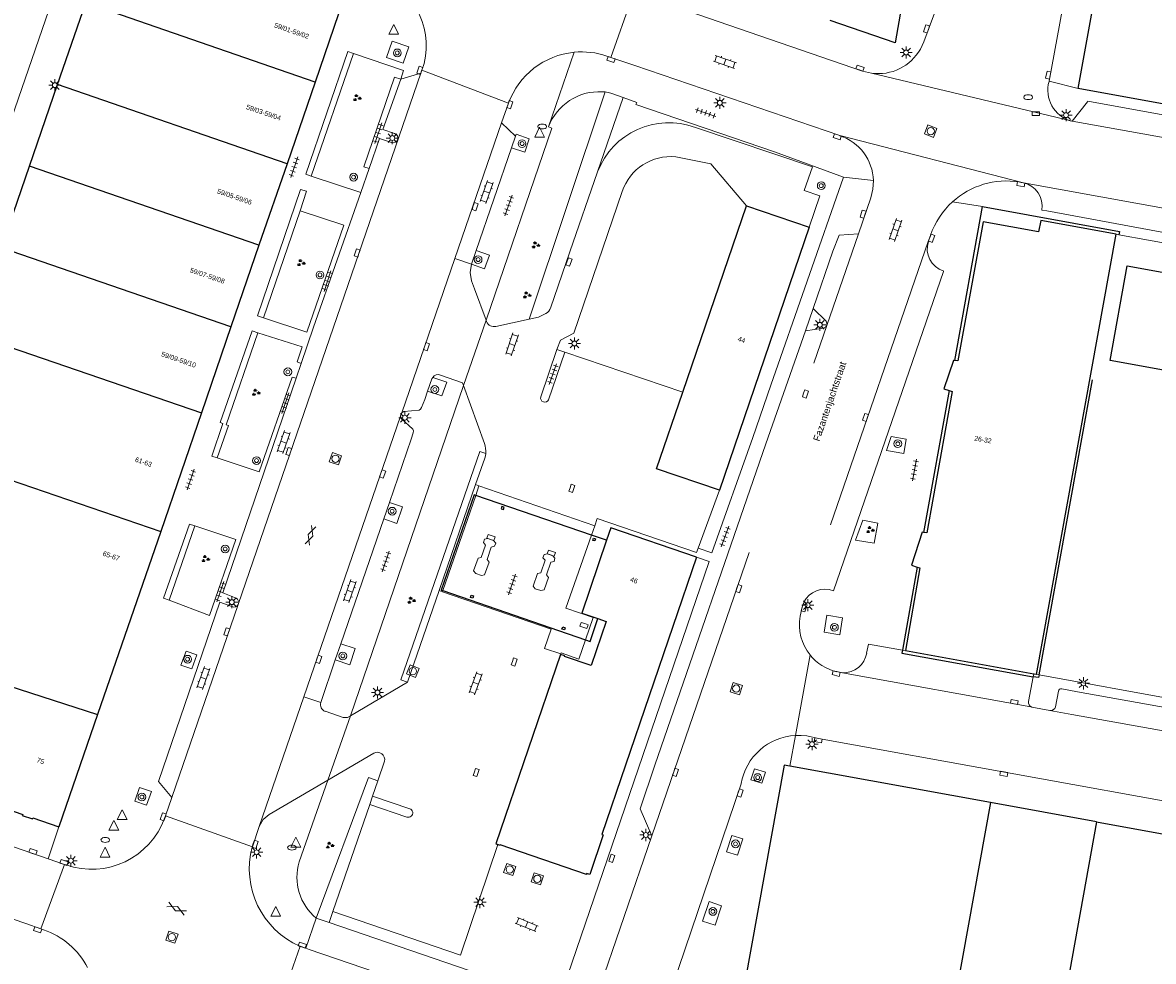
# Model space of a CAD drawing. Extents: x 131101 to 132041, y 397511 to 398853.
# Tile 49 of 80: x 131599 to 131716, y 398305 to 398401. Entities that reach past the tile are written whole.
import ezdxf
from ezdxf.enums import TextEntityAlignment as Align

# ---------------------------------------------------------------- set-up
doc = ezdxf.new("R2010")
doc.units = 0
doc.linetypes.add('DGN Style 2', pattern=[51.514866, 30.90892, -20.605946])
doc.layers.add('_vervallen situatie', color=250, linetype='Continuous', lineweight=9, plot=False)
for name, color, linetype, lineweight in [('gg-afsc-erfafscheiding', 250, 'Continuous', 9), ('gg-afsc-hekwerk', 250, 'Continuous', 9), ('gg-afsc-muur', 250, 'Continuous', 9), ('gg-bbg-bijgebouw', 10, 'Continuous', 25), ('gg-bbg-hoofdgebouw', 10, 'Continuous', 25), ('gg-bbg-luifel en loopbrug', 10, 'DGN Style 2', 25), ('gg-bbg-onder overbouw', 10, 'Continuous', 25), ('gg-bbg-pand overbouw', 10, 'DGN Style 2', 25), ('gg-bbg-pilaar overkapping', 10, 'DGN Style 2', 25), ('gg-bbg-tussenscheiding', 10, 'Continuous', 25), ('gg-knt-verharding', 250, 'Continuous', 9), ('gg-knt-verharding nz', 250, 'DGN Style 2', 9), ('gt-grn-groengrens', 250, 'Continuous', 9), ('gt-grn-weggrens', 250, 'Continuous', 9), ('gt-symb-boom', 250, 'Continuous', 9), ('gt-symb-brandkraan', 250, 'Continuous', 9), ('gt-symb-gesloten verharding', 250, 'Continuous', 9), ('gt-symb-groenvak', 250, 'Continuous', 9), ('gt-symb-klinker verharding', 250, 'Continuous', 9), ('gt-symb-kolk', 250, 'Continuous', 9), ('gt-symb-kolk center center', 250, 'Continuous', 9), ('gt-symb-lichtmast', 250, 'Continuous', 9), ('gt-symb-rioolschacht', 250, 'Continuous', 9), ('gt-symb-tegel verharding', 250, 'Continuous', 9), ('gt-symb-waterafsluiter', 250, 'Continuous', 9), ('X-AL-huisnummers', 2, 'Continuous', 25), ('X-AL-straatnaam', 3, 'Continuous', 35)]:
    doc.layers.add(name, color=color, linetype=linetype, lineweight=lineweight)
doc.styles.add('CS Annotative', font='arial.ttf')

# ---------------------------------------------------------------- blocks, each defined once
blk = doc.blocks.new('gt0-LMAST')
at = {"layer": 'gt-symb-lichtmast'}
for p, q in [((-0.18, 0.17), (-0.45, 0.44)), ((-0.01, 0.25), (-0.01, 0.62)), ((0.17, 0.17), (0.44, 0.44)), ((-0.26, 0), (-0.63, 0)), ((-0.18, -0.18), (-0.45, -0.45)), ((-0.01, -0.25), (-0.01, -0.63)), ((0.44, -0.45), (0.17, -0.18)), ((0.24, 0), (0.62, 0))]:
    blk.add_line(p, q, dxfattribs=at)
blk.add_circle((-0.01, 0), 0.25, dxfattribs=at)
blk = doc.blocks.new('gt0-KOLK')
at = {"layer": 'gt-symb-kolk', "flags": 128}
blk.add_lwpolyline([(0, 0), (0.38, 0), (0.38, 0.4), (-0.38, 0.4), (-0.38, 0), (0, 0)], dxfattribs=at)
blk = doc.blocks.new('gt0-KL1')
at = {"layer": 'gt-symb-klinker verharding'}
for p, q in [((-1.15, 0.3), (1.15, 0.3)), ((-1, -0.3), (-1, 0.3)), ((-0.5, 0.3), (-0.5, 0.45)), ((0, -0.3), (0, 0.3)), ((0.5, 0.3), (0.5, 0.45)), ((1, -0.3), (1, 0.3)), ((-1.15, -0.3), (1.15, -0.3)), ((-0.5, -0.45), (-0.5, -0.3)), ((0.5, -0.45), (0.5, -0.3))]:
    blk.add_line(p, q, dxfattribs=at)
blk = doc.blocks.new('gt0-RS')
at = {"layer": 'gt-symb-rioolschacht', "flags": 128}
blk.add_lwpolyline([(-0.5, -0.5), (0.5, -0.5), (0.5, 0.5), (-0.5, 0.5), (-0.5, -0.5)], close=True, dxfattribs=at)
at = {"layer": 'gt-symb-rioolschacht'}
blk.add_circle((0, 0), 0.375, dxfattribs=at)
blk = doc.blocks.new('gt0-GRVAK')
at = {"layer": 'gt-symb-groenvak'}
for p, q in [((-0.11, 0.19), (-0.23, 0.24)), ((-0.18, 0.15), (0.09, 0.15)), ((-0.09, 0.21), (-0.16, 0.32)), ((-0.05, 0.21), (-0.05, 0.39)), ((0, 0.21), (0.06, 0.32)), ((0.02, 0.19), (0.13, 0.24)), ((0.26, -0.05), (0.2, 0.06)), ((0.3, -0.05), (0.3, 0.13)), ((0.35, -0.05), (0.41, 0.06)), ((-0.24, -0.23), (-0.36, -0.18)), ((-0.32, -0.26), (-0.05, -0.26)), ((-0.23, -0.21), (-0.29, -0.09)), ((-0.18, -0.2), (-0.18, -0.02)), ((-0.14, -0.21), (-0.07, -0.09)), ((-0.12, -0.23), (0, -0.18)), ((0.24, -0.07), (0.12, -0.02)), ((0.17, -0.11), (0.44, -0.11)), ((0.37, -0.07), (0.49, -0.02))]:
    blk.add_line(p, q, dxfattribs=at)
blk = doc.blocks.new('gt0-TEG1')
at = {"layer": 'gt-symb-tegel verharding'}
for p, q in [((-1.12, 0), (1.12, 0)), ((-0.9, -0.25), (-0.9, 0.25)), ((-0.45, -0.25), (-0.45, 0.25)), ((0, -0.25), (0, 0.25)), ((0.45, -0.25), (0.45, 0.25)), ((0.9, -0.25), (0.9, 0.25))]:
    blk.add_line(p, q, dxfattribs=at)
blk = doc.blocks.new('gt0-BOOM')
at = {"layer": 'gt-symb-boom'}
for radius in [0.4, 0.2]:
    blk.add_circle((0, 0), radius, dxfattribs=at)
blk = doc.blocks.new('gt0-KOLKCC')
at = {"layer": 'gt-symb-kolk center center', "flags": 128}
blk.add_lwpolyline([(-0.38, 0.2), (0.38, 0.2), (0.38, -0.2), (-0.38, -0.2), (-0.38, 0.2)], close=True, dxfattribs=at)
blk = doc.blocks.new('gt0-GESVH1')
at = {"layer": 'gt-symb-gesloten verharding'}
for p, q in [((-0.99, -0.26), (0.01, 0.24)), ((0.01, -0.26), (-0.99, 0.24)), ((0.01, 0.24), (1.01, -0.26)), ((1.01, 0.24), (0.01, -0.26))]:
    blk.add_line(p, q, dxfattribs=at)
blk = doc.blocks.new('gt0-BR')
at = {"layer": 'gt-symb-brandkraan', "extrusion": (0, 0, -1)}
for centre, radius, start, end in [((0.24, 0), 0.206, 287.5669, 72.4331), ((-0.6, -2.66), 3, 72.4331, 73.108), ((0, -0.69), 0.938, 73.108, 106.892), ((0.6, -2.66), 3, 106.892, 107.5669), ((-0.24, 0), 0.206, 107.5669, 252.433), ((-0.6, 2.66), 3, 286.892, 287.5669), ((0.6, 2.66), 3, 252.433, 253.1079)]:
    blk.add_arc(centre, radius, start, end, dxfattribs=at)
at = {"layer": 'gt-symb-brandkraan'}
blk.add_arc((0, 0.69), 0.938, 253.108, 286.8921, dxfattribs=at)
blk = doc.blocks.new('_vervallen situatie')
at = {"layer": 'gg-afsc-erfafscheiding'}
blk.add_line((131660.05, 398394.13), (131661.33, 398393.66), dxfattribs=at)
at = {"layer": 'gg-knt-verharding'}
for p, q in [((131659.63, 398397.94), (131660.07, 398397.79)), ((131660.07, 398397.79), (131662.51, 398396.96)), ((131621.71, 398341.52), (131640.48, 398396.17)), ((131640.48, 398396.17), (131638.41, 398395.56)), ((131640.48, 398396.17), (131640.59, 398396.5)), ((131640.59, 398396.5), (131640.81, 398397.19)), ((131640.59, 398396.5), (131649.52, 398393.08)), ((131638.41, 398395.56), (131636.55, 398390.37)), ((131659.48, 398394.24), (131659.17, 398394.26)), ((131648.8, 398391.06), (131649.52, 398393.08)), ((131637.78, 398389.97), (131636.55, 398390.37)), ((131648.8, 398391.06), (131643.99, 398377.08)), ((131648.8, 398391.06), (131650.23, 398389.67)), ((131636.23, 398389.43), (131635.15, 398386.34)), ((131636.23, 398389.43), (131637.47, 398389.02)), ((131650.23, 398389.67), (131649.83, 398388.49)), ((131649.83, 398388.49), (131646.18, 398377.9)), ((131635.15, 398386.34), (131634.29, 398383.87)), ((131629.18, 398385.57), (131634.29, 398383.87)), ((131646.18, 398377.9), (131645.69, 398376.49)), ((131643.99, 398377.08), (131638.51, 398361.16)), ((131647.2, 398370.73), (131646.02, 398373.93)), ((131647.26, 398370.56), (131647.2, 398370.73)), ((131648.22, 398370.07), (131651.63, 398370.82)), ((131628.16, 398366.25), (131627.64, 398364.72)), ((131627.64, 398364.72), (131620.09, 398342.6)), ((131633.24, 398329.92), (131644.87, 398363.98)), ((131644.87, 398363.98), (131647.04, 398358.01)), ((131640.88, 398362.53), (131641.18, 398363.41)), ((131638.39, 398360.81), (131628.44, 398331.9)), ((131639.48, 398358.46), (131637.24, 398351.93)), ((131637.24, 398351.93), (131636.66, 398350.22)), ((131636.66, 398350.22), (131632.25, 398337.36)), ((131620.09, 398342.6), (131621.45, 398342.05)), ((131614.82, 398321.5), (131621.67, 398341.41)), ((131619.77, 398341.65), (131621.02, 398341.18)), ((131621.67, 398341.41), (131621.71, 398341.52)), ((131632.25, 398337.36), (131631.67, 398335.69)), ((131631.67, 398335.69), (131630.17, 398331.31)), ((131633.24, 398329.92), (131639.09, 398333.41)), ((131628.44, 398331.9), (131623.84, 398318.53)), ((131630.89, 398323.29), (131635.65, 398326.06)), ((131630.89, 398323.29), (131627.94, 398314.86)), ((131614.82, 398321.5), (131614.17, 398319.63)), ((131614.17, 398319.63), (131614.11, 398319.43)), ((131614.17, 398319.63), (131623.12, 398316.42)), ((131623.12, 398316.42), (131623.84, 398318.53)), ((131623.11, 398316.39), (131623.12, 398316.42)), ((131603.77, 398314.59), (131602.07, 398315.18)), ((131603.9, 398314.55), (131603.77, 398314.59)), ((131629.7, 398309.07), (131631.02, 398308.62)), ((131601.34, 398307.96), (131599.77, 398308.51)), ((131601.61, 398307.87), (131601.34, 398307.96)), ((131628.03, 398306.17), (131628.63, 398305.96)), ((131628.63, 398305.96), (131628.99, 398305.84))]:
    blk.add_line(p, q, dxfattribs=at)
at = {"layer": 'gg-knt-verharding', "flags": 128}
for points in [[(131633.53, 398398.22), (131632.97, 398398.42), (131628.62, 398385.76), (131629.18, 398385.57)], [(131636.95, 398397.79), (131638.65, 398397.2), (131639.24, 398398.9), (131637.54, 398399.49), (131636.95, 398397.79)], [(131638.41, 398395.56), (131638.71, 398396.44), (131633.53, 398398.22)], [(131635.15, 398386.34), (131634.62, 398386.52), (131637.78, 398395.78), (131638.41, 398395.56)], [(131659.48, 398394.24), (131659.92, 398394.17), (131660.05, 398394.13)], [(131647.2, 398370.73), (131653.99, 398390.51), (131653.64, 398390.64)], [(131650.23, 398389.67), (131650.3, 398389.88), (131651.65, 398389.42), (131651.19, 398388.02), (131649.83, 398388.49)], [(131628.05, 398381.98), (131628.71, 398384), (131628.09, 398384.18), (131623.65, 398371.16), (131624.26, 398370.96)], [(131634.29, 398383.87), (131629.43, 398369.99), (131628.16, 398366.25)], [(131624.26, 398370.96), (131628.75, 398369.47), (131632.53, 398380.5), (131628.05, 398381.98)], [(131646.18, 398377.9), (131647.56, 398377.43), (131647.04, 398376.02), (131645.69, 398376.49)], [(131646.02, 398373.93), (131645.71, 398374.76), (131645.55, 398375.62), (131645.69, 398376.49)], [(131619.5, 398356.52), (131618.94, 398356.71), (131620.08, 398360.06), (131619.79, 398360.16), (131623.11, 398369.61), (131623.69, 398369.42)], [(131623.69, 398369.42), (131628.24, 398367.96), (131627.74, 398366.42), (131628.16, 398366.25)], [(131627.64, 398364.72), (131627.22, 398364.85), (131623.81, 398355.07), (131619.5, 398356.52)], [(131641.7, 398364.82), (131643.17, 398364.32), (131642.65, 398362.91), (131641.18, 398363.41)], [(131641.18, 398363.41), (131641.61, 398364.66), (131641.7, 398364.82)], [(131644.87, 398363.98), (131644.77, 398364.26), (131642.51, 398365.06)], [(131640.88, 398362.53), (131640.56, 398361.7), (131640.46, 398361.55), (131640.31, 398361.45), (131638.73, 398361.29), (131638.51, 398361.16)], [(131638.51, 398361.16), (131638.41, 398360.99), (131638.39, 398360.81)], [(131639.48, 398358.46), (131639.7, 398359.11), (131639.71, 398359.3), (131639.65, 398359.48), (131638.47, 398360.57), (131638.39, 398360.81)], [(131636.66, 398350.22), (131638.02, 398349.75), (131638.6, 398351.46), (131637.24, 398351.93)], [(131617.2, 398349.51), (131616.63, 398349.7), (131613.97, 398342.06), (131614.56, 398341.84)], [(131614.56, 398341.84), (131618.7, 398340.27), (131621.42, 398348.11), (131617.2, 398349.51)], [(131619.77, 398341.65), (131613.46, 398323.16), (131614.82, 398321.5)], [(131631.67, 398335.69), (131633.16, 398335.18), (131633.71, 398336.86), (131632.25, 398337.36)], [(131617.4, 398336.21), (131616.31, 398336.59), (131615.76, 398335.15), (131616.9, 398334.76), (131617.4, 398336.21)], [(131630.63, 398330.39), (131632.49, 398329.74), (131632.92, 398329.74), (131633.24, 398329.92)], [(131630.89, 398323.29), (131624.84, 398319.76), (131624.23, 398319.24), (131623.84, 398318.53)], [(131611, 398321.12), (131612.23, 398320.72), (131612.74, 398322.14), (131611.51, 398322.55), (131611, 398321.12)]]:
    blk.add_lwpolyline(points, dxfattribs=at)
at = {"layer": 'gg-knt-verharding'}
for centre, radius, start, end in [((131633.52, 398399.03), 7.52, 345.7882, 74.5899), ((131658.87, 398388.68), 5.59, 86.9862, 159.4847), ((131637.62, 398389.5), 0.498, 252.3686, 71.1253), ((131648.01, 398370.85), 0.803, 200.7906, 284.6958), ((131621.23, 398341.62), 0.486, 244.6179, 334.364), ((131630.87, 398331.08), 0.735, 162.124, 250.9064), ((131633.2, 398313.3), 5.49, 163.4323, 230.3652), ((131599.02, 398300.28), 8.02, 27.3361, 71.1852)]:
    blk.add_arc(centre, radius, start, end, dxfattribs=at)
at = {"layer": 'gg-knt-verharding', "extrusion": (0, 0, -1)}
for centre, radius, start, end in [((-131657.03, 398390.41), 7.97, 84.5259, 109.0304), ((-131657.03, 398390.39), 7.98, 19.6952, 84.5678), ((-131642.27, 398364.4), 0.705, 36.798, 110.2849), ((-131621.23, 398341.62), 0.487, 116.4398, 192.2299), ((-131606.55, 398322.12), 8.02, 199.6029, 289.2692), ((-131631.49, 398314.13), 8.68, 293.5297, 15.1292)]:
    blk.add_arc(centre, radius, start, end, dxfattribs=at)
at = {"layer": 'gg-knt-verharding nz'}
for p, q in [((131645.69, 398376.49), (131643.99, 398377.08)), ((131644.87, 398363.98), (131647.2, 398370.73)), ((131630.17, 398331.31), (131628.44, 398331.9)), ((131630.89, 398323.29), (131633.24, 398329.92))]:
    blk.add_line(p, q, dxfattribs=at)
at = {"layer": 'gt-grn-groengrens'}
for p, q in [((131633.53, 398398.22), (131629.18, 398385.57)), ((131651.63, 398370.82), (131659.48, 398394.24)), ((131628.05, 398381.98), (131624.26, 398370.96)), ((131617.2, 398349.51), (131614.56, 398341.84))]:
    blk.add_line(p, q, dxfattribs=at)
at = {"layer": 'gt-grn-groengrens', "flags": 128}
for points in [[(131623.69, 398369.42), (131620.43, 398359.94), (131620.65, 398359.86), (131619.5, 398356.52)], [(131629.7, 398309.07), (131635.08, 398323.57), (131636.04, 398323.21)]]:
    blk.add_lwpolyline(points, dxfattribs=at)
at = {"layer": 'gt-grn-weggrens'}
for p, q in [((131656.27, 398398.34), (131653.64, 398390.64)), ((131628.63, 398305.96), (131629.7, 398309.07))]:
    blk.add_line(p, q, dxfattribs=at)
at = {"layer": 'gt-symb-boom'}
for p in [(131638.05, 398398.27), (131650.91, 398388.92), (131633.55, 398385.46), (131646.38, 398376.96), (131630.09, 398375.38), (131626.78, 398365.39), (131641.92, 398363.57), (131623.55, 398356.24), (131637.53, 398351.02), (131620.32, 398347.13), (131616.45, 398335.76), (131632.44, 398336.1), (131611.74, 398321.56)]:
    blk.add_blockref('gt0-BOOM', p, dxfattribs=at)
at = {"layer": 'gt-symb-brandkraan'}
for p in [(131703.06, 398393.7), (131652.99, 398390.68), (131607.97, 398317.13), (131627.2, 398316.34)]:
    blk.add_blockref('gt0-BR', p, dxfattribs=at)
at = {"layer": 'gt-symb-gesloten verharding'}
for p, rotation in [((131629.1, 398348.53), 71.0397489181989), ((131615.32, 398310.03), 154.460267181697)]:
    blk.add_blockref('gt0-GESVH1', p, dxfattribs=dict(at, rotation=rotation))
at = {"layer": 'gt-symb-groenvak'}
for p in [(131633.88, 398393.61), (131652.29, 398378.44), (131628.11, 398376.6), (131651.39, 398373.29), (131623.47, 398363.24), (131618.27, 398346.09), (131639.48, 398341.81), (131631.08, 398316.56)]:
    blk.add_blockref('gt0-GRVAK', p, dxfattribs=at)
at = {"layer": 'gt-symb-klinker verharding'}
for p, rotation in [((131647.26, 398383.93), 70.73158503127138), ((131649.88, 398368.21), 71.45633066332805), ((131626.35, 398358.14), 70.60447167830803), ((131633.17, 398342.78), 70.78568813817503), ((131618.08, 398333.81), 70.73158503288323)]:
    blk.add_blockref('gt0-KL1', p, dxfattribs=dict(at, rotation=rotation))
at = {"layer": 'gt-symb-kolk'}
for p, rotation in [((131660.14, 398397.77), 161.1481642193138), ((131640.56, 398396.41), 70.85862620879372), ((131649.47, 398392.99), 251.0397489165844), ((131645.88, 398382.49), 251.6919318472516), ((131634.1, 398377.58), 71.0397489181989), ((131640.88, 398368.06), 250.9669201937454), ((131627.06, 398357.11), 71.03974891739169), ((131636.36, 398354.93), 251.0397489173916), ((131620.68, 398338.52), 71.03974891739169), ((131629.78, 398335.81), 251.0397489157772), ((131614.13, 398319.45), 71.03974891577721), ((131623.22, 398316.75), 250.5504312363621), ((131603.64, 398314.62), 340.9127554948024), ((131601.07, 398308.06), 160.9669201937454), ((131628.2, 398306.1), 341.0397489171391)]:
    blk.add_blockref('gt0-KOLK', p, dxfattribs=dict(at, rotation=rotation))
at = {"layer": 'gt-symb-lichtmast'}
for p in [(131637.55, 398389.49), (131638.85, 398360.66), (131621.02, 398341.64), (131636.02, 398332.33), (131623.57, 398315.86), (131604.44, 398314.99)]:
    blk.add_blockref('gt0-LMAST', p, dxfattribs=at)
at = {"layer": 'gt-symb-tegel verharding'}
for p, rotation in [((131636.09, 398389.99), 71.40202220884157), ((131627.43, 398386.49), 71.22088212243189), ((131649.51, 398382.54), 70.78568813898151), ((131630.86, 398374.74), 71.40202221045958), ((131626.53, 398362.15), 71.40202220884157), ((131616.75, 398354.29), 71.22088212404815), ((131636.87, 398345.84), 71.14816421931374), ((131619.82, 398342.72), 71.03974891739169)]:
    blk.add_blockref('gt0-TEG1', p, dxfattribs=dict(at, rotation=rotation))
blk = doc.blocks.new('gt0-WAFSL')
at = {"layer": 'gt-symb-waterafsluiter'}
for p, q in [((-0.5, -0.33), (0, 0.67)), ((0, 0.67), (0.5, -0.33)), ((0.5, -0.33), (-0.5, -0.33))]:
    blk.add_line(p, q, dxfattribs=at)

msp = doc.modelspace()

# ---------------------------------------------------------------- linework, layer by layer
at = {"layer": 'gg-afsc-erfafscheiding'}
for p, q in [((131661.33, 398393.66), (131662.72, 398393.16)), ((131676.9, 398388.06), (131684.04, 398385.47)), ((131684.04, 398385.47), (131676.55, 398364.01))]:
    msp.add_line(p, q, dxfattribs=at)
at = {"layer": 'gg-afsc-hekwerk'}
for p, q in [((131712.1, 398379.58), (131712.4, 398379.53)), ((131712.4, 398379.53), (131772.44, 398368.66)), ((131704.17, 398334.14), (131703.9, 398334.19)), ((131746.23, 398326.53), (131704.17, 398334.14))]:
    msp.add_line(p, q, dxfattribs=at)
at = {"layer": 'gg-afsc-muur'}
msp.add_line((131676.9, 398388.06), (131662.64, 398392.94), dxfattribs=at)
at = {"layer": 'gg-bbg-bijgebouw', "flags": 128}
msp.add_lwpolyline([(131690, 398403.05), (131689.34, 398399.32), (131682.64, 398401.61)], dxfattribs=at)
at = {"layer": 'gg-bbg-hoofdgebouw'}
for p, q in [((131603.06, 398395), (131605.95, 398403.42)), ((131632.48, 398403.69), (131629.59, 398395.27)), ((131600.17, 398386.58), (131603.06, 398395)), ((131629.59, 398395.27), (131626.7, 398386.85)), ((131724.68, 398391.6), (131708.2, 398394.59)), ((131626.7, 398386.85), (131623.8, 398378.44)), ((131597.28, 398378.16), (131600.17, 398386.58)), ((131667.46, 398363.29), (131674.03, 398382.52)), ((131674.03, 398382.52), (131680.5, 398380.31)), ((131680.5, 398380.31), (131671.24, 398353.19)), ((131623.8, 398378.44), (131620.91, 398370.02)), ((131620.91, 398370.02), (131617.87, 398361.15)), ((131617.87, 398361.15), (131613.68, 398348.93)), ((131613.68, 398348.93), (131607.18, 398330.06)), ((131655.3, 398336.11), (131654.88, 398336.26)), ((131607.18, 398330.06), (131603.19, 398318.47)), ((131699.18, 398320.99), (131678.49, 398324.75)), ((131710.08, 398319), (131699.18, 398320.99)), ((131710.08, 398319), (131720.2, 398317.16))]:
    msp.add_line(p, q, dxfattribs=at)
at = {"layer": 'gg-bbg-hoofdgebouw', "flags": 128}
for points in [[(131708.2, 398394.59), (131715.36, 398433.98), (131782.24, 398421.8)], [(131746.23, 398326.53), (131747.21, 398331.94), (131718.19, 398337.19), (131719.8, 398346.07), (131732.93, 398343.69), (131736.26, 398362.06), (131711.49, 398366.56), (131713.26, 398376.31), (131762.22, 398367.42), (131754.52, 398325.21)], [(131695.48, 398366.56), (131695.36, 398366.57), (131694.37, 398363.63), (131694.91, 398363.45)], [(131671.24, 398353.19), (131664.77, 398355.4), (131667.46, 398363.29)], [(131668.87, 398346.28), (131660.06, 398349.3), (131659.62, 398348.02)], [(131692.28, 398348.84), (131692.14, 398348.85), (131691.03, 398345.45), (131691.63, 398345.25)], [(131659.62, 398348.02), (131657.05, 398340.52), (131658.7, 398339.95)], [(131668.87, 398346.28), (131659.11, 398317.69), (131659.26, 398317.64), (131657.89, 398313.55), (131657.56, 398313.66), (131657.53, 398313.57), (131648.64, 398316.63), (131648.62, 398316.57), (131648.4, 398316.65)], [(131658.7, 398339.95), (131659.57, 398339.65), (131658.03, 398335.1), (131655.28, 398336.04), (131655.3, 398336.11)], [(131654.88, 398336.26), (131648.2, 398316.72), (131648.4, 398316.65)], [(131678.49, 398324.75), (131677.92, 398324.85), (131672.47, 398294.83)], [(131593.7, 398321.74), (131599.46, 398319.76), (131599.42, 398319.66), (131600.46, 398319.3), (131600.5, 398319.4), (131603.19, 398318.47)]]:
    msp.add_lwpolyline(points, dxfattribs=at)
at = {"layer": 'gg-bbg-luifel en loopbrug'}
for p, q in [((131658.05, 398348.56), (131646.13, 398352.65)), ((131659.62, 398348.02), (131658.05, 398348.56)), ((131642.75, 398342.83), (131657.44, 398337.76)), ((131657.93, 398337.59), (131658.7, 398339.95)), ((131657.44, 398337.76), (131657.93, 398337.59))]:
    msp.add_line(p, q, dxfattribs=at)
at = {"layer": 'gg-bbg-luifel en loopbrug', "flags": 128}
msp.add_lwpolyline([(131646.13, 398352.65), (131645.98, 398352.7), (131642.59, 398342.89), (131642.75, 398342.83)], dxfattribs=at)
at = {"layer": 'gg-bbg-onder overbouw'}
for p, q in [((131703.9, 398334.19), (131712.1, 398379.58)), ((131690.41, 398336.66), (131703.62, 398334.24)), ((131703.62, 398334.24), (131703.66, 398334.23)), ((131703.9, 398334.19), (131703.66, 398334.23))]:
    msp.add_line(p, q, dxfattribs=at)
at = {"layer": 'gg-bbg-onder overbouw', "flags": 128}
for points in [[(131712.1, 398379.58), (131704.34, 398380.98), (131704.12, 398379.84), (131698.4, 398380.85), (131695.79, 398366.53), (131695.48, 398366.56)], [(131694.91, 398363.45), (131695.22, 398363.35), (131692.6, 398348.8), (131692.28, 398348.84)], [(131691.63, 398345.25), (131691.88, 398345.17), (131690.41, 398336.66)]]:
    msp.add_lwpolyline(points, dxfattribs=at)
at = {"layer": 'gg-bbg-pand overbouw'}
for p, q in [((131695.48, 398366.56), (131698.34, 398382.42)), ((131704.17, 398334.14), (131712.4, 398379.53)), ((131694.91, 398363.45), (131692.28, 398348.84)), ((131691.63, 398345.25), (131690.09, 398336.71))]:
    msp.add_line(p, q, dxfattribs=at)
at = {"layer": 'gg-bbg-pand overbouw', "flags": 128}
for points in [[(131698.34, 398382.42), (131712.46, 398379.86), (131712.4, 398379.53)], [(131690.09, 398336.71), (131690.04, 398336.4), (131703.57, 398333.96)], [(131704.17, 398334.14), (131704.12, 398333.86), (131703.57, 398333.96)]]:
    msp.add_lwpolyline(points, dxfattribs=at)
at = {"layer": 'gg-bbg-pilaar overkapping', "flags": 128}
for points in [[(131649.07, 398351.43), (131648.83, 398351.52), (131648.75, 398351.28), (131648.99, 398351.2), (131649.07, 398351.43)], [(131658.19, 398348.01), (131658.26, 398348.25), (131658.48, 398348.18), (131658.41, 398347.95), (131658.19, 398348.01)], [(131645.59, 398342.12), (131645.67, 398342.36), (131645.9, 398342.28), (131645.82, 398342.04), (131645.59, 398342.12)], [(131655.02, 398338.87), (131655.1, 398339.1), (131655.35, 398339.01), (131655.27, 398338.78), (131655.02, 398338.87)]]:
    msp.add_lwpolyline(points, dxfattribs=at)
at = {"layer": 'gg-bbg-tussenscheiding'}
for p, q in [((131629.59, 398395.27), (131605.95, 398403.42)), ((131626.7, 398386.85), (131603.06, 398395)), ((131623.8, 398378.44), (131600.17, 398386.58)), ((131620.91, 398370.02), (131597.28, 398378.16)), ((131594.23, 398369.28), (131617.87, 398361.15)), ((131590.05, 398357.04), (131613.68, 398348.93)), ((131594.4, 398334.2), (131607.18, 398330.06)), ((131699.18, 398320.99), (131693.73, 398290.96)), ((131710.08, 398319), (131704.69, 398288.97))]:
    msp.add_line(p, q, dxfattribs=at)
at = {"layer": 'gg-knt-verharding'}
for p, q in [((131660.07, 398397.79), (131662.43, 398404.5)), ((131662.51, 398396.96), (131683.64, 398389.74)), ((131662.72, 398393.16), (131662.64, 398392.94)), ((131709.15, 398393.23), (131707.58, 398391.22)), ((131707.48, 398391.25), (131707.58, 398391.22)), ((131655.83, 398377.75), (131658.69, 398386.01)), ((131702.11, 398384.97), (131702.56, 398384.88)), ((131704.46, 398382.07), (131704.96, 398381.98)), ((131730.37, 398377.3), (131704.96, 398381.98)), ((131692.99, 398379.46), (131692.76, 398378.84)), ((131653.85, 398371.97), (131655.83, 398377.75)), ((131694.34, 398375.75), (131682.99, 398342.81)), ((131654.5, 398367.68), (131652.83, 398362.82)), ((131653.64, 398362.52), (131655.31, 398367.41)), ((131655.31, 398367.41), (131654.5, 398367.68)), ((131655.31, 398367.41), (131667.46, 398363.29)), ((131676.55, 398364.01), (131674.7, 398358.63)), ((131646.47, 398353.64), (131646.12, 398353.76)), ((131646.47, 398353.64), (131646.13, 398352.65)), ((131658.39, 398349.51), (131646.47, 398353.64)), ((131671.24, 398353.19), (131669.06, 398347.2)), ((131658.05, 398348.56), (131658.39, 398349.51)), ((131639.09, 398333.41), (131642.36, 398342.85)), ((131642.36, 398342.85), (131642.71, 398342.72)), ((131642.75, 398342.83), (131642.71, 398342.72)), ((131654.88, 398336.26), (131654.9, 398336.31)), ((131683.33, 398334.48), (131683.93, 398334.37)), ((131703.1, 398331.39), (131703.57, 398333.96)), ((131703.57, 398333.96), (131703.62, 398334.24)), ((131705.86, 398330.86), (131706.17, 398332.47)), ((131706.51, 398332.7), (131708.12, 398332.41)), ((131708.12, 398332.41), (131754.31, 398324.04)), ((131703.42, 398330.83), (131705.3, 398330.48)), ((131636.74, 398325.25), (131636.04, 398323.21)), ((131602.07, 398315.18), (131579.65, 398322.93)), ((131636.04, 398323.21), (131635.5, 398321.65)), ((131666.35, 398301.89), (131673.49, 398322.93)), ((131635.5, 398321.65), (131635.21, 398320.79)), ((131639.33, 398320.35), (131635.5, 398321.65)), ((131635.21, 398320.79), (131631.41, 398309.76)), ((131635.21, 398320.79), (131639.03, 398319.49)), ((131601.34, 398307.96), (131603.77, 398314.59)), ((131599.77, 398308.51), (131597.18, 398309.4)), ((131631.02, 398308.62), (131654.69, 398300.52)), ((131628.03, 398306.17), (131625.76, 398299.59)), ((131628.99, 398305.84), (131652.09, 398297.95))]:
    msp.add_line(p, q, dxfattribs=at)
at = {"layer": 'gg-knt-verharding', "flags": 128}
for points in [[(131709.3, 398426.86), (131710.46, 398423.99), (131705.21, 398395.34)], [(131604.92, 398410.78), (131599.37, 398394.6), (131591.18, 398370.84)], [(131664.82, 398403.67), (131685.97, 398396.4), (131686.91, 398396.17)], [(131691.95, 398398.66), (131692.3, 398399.41), (131694.05, 398404.16)], [(131724.49, 398390.52), (131709.21, 398393.31), (131709.15, 398393.23)], [(131668.77, 398390.58), (131680.82, 398386.54), (131679.97, 398384.07), (131681.59, 398383.52), (131680.5, 398380.31)], [(131674.03, 398382.52), (131670.37, 398386.85), (131666.74, 398387.55)], [(131687.11, 398385.11), (131687.05, 398384.21), (131686.84, 398383.34), (131685.56, 398379.6)], [(131661.23, 398383.99), (131656.25, 398369.38), (131654.86, 398368.64), (131654.5, 398367.68)], [(131680.89, 398371.93), (131682.93, 398377.84), (131683.59, 398379.48), (131685.56, 398379.6)], [(131680.89, 398371.93), (131682.23, 398370.6), (131682.32, 398370.4), (131682.31, 398370.17)], [(131651.63, 398370.82), (131652.6, 398371.03), (131653.36, 398371.39)], [(131664.27, 398317.54), (131663.08, 398320.32), (131664.6, 398324.85), (131676.02, 398357.98), (131680.1, 398369.63)], [(131680.1, 398369.63), (131681.95, 398369.89), (131682.16, 398369.98), (131682.31, 398370.17)], [(131669.06, 398347.2), (131670.47, 398346.74), (131674.7, 398358.63)], [(131690.49, 398358.46), (131690.25, 398356.96), (131688.45, 398357.29), (131688.92, 398358.71), (131690.49, 398358.46)], [(131646.12, 398353.76), (131647.07, 398356.49), (131647.13, 398356.73), (131647.17, 398356.98)], [(131669.06, 398347.2), (131668.89, 398346.76), (131658.66, 398350.27), (131658.39, 398349.51)], [(131685.27, 398348.05), (131687.19, 398347.72), (131687.56, 398349.78), (131686, 398350.09), (131685.27, 398348.05)], [(131654.69, 398300.52), (131670.17, 398345.83), (131668.87, 398346.28)], [(131654.9, 398336.31), (131653.21, 398336.86), (131653.9, 398338.86), (131642.71, 398342.72)], [(131679.56, 398340.19), (131679.77, 398341.12), (131679.95, 398341.62)], [(131682.03, 398338.54), (131683.64, 398338.27), (131683.92, 398340.04), (131682.31, 398340.31), (131682.03, 398338.54)], [(131654.9, 398336.31), (131654.93, 398336.41), (131656.75, 398335.77), (131657.44, 398337.76)], [(131686.41, 398336.4), (131686.61, 398337.33), (131690.09, 398336.71)], [(131761.08, 398313.2), (131720.96, 398320.44), (131681.46, 398327.6), (131680.25, 398327.85), (131679.66, 398327.91), (131679.07, 398327.91)], [(131674.48, 398323.32), (131674.85, 398324.45), (131676, 398324.1), (131675.62, 398322.97), (131674.48, 398323.32)], [(131657.76, 398299.54), (131658.22, 398300.2), (131658.57, 398300.92), (131664.27, 398317.54)], [(131671.96, 398315.91), (131673.11, 398315.55), (131673.67, 398317.24), (131672.51, 398317.6), (131671.96, 398315.91)], [(131631.41, 398309.76), (131644.55, 398305.25), (131648.4, 398316.65)], [(131669.51, 398308.77), (131670.79, 398308.33), (131671.47, 398310.35), (131670.19, 398310.78), (131669.51, 398308.77)]]:
    msp.add_lwpolyline(points, dxfattribs=at)
at = {"layer": 'gg-knt-verharding'}
for centre, radius, start, end in [((131687.6, 398401.13), 5, 262.0284, 330.5097), ((131708.43, 398394.45), 3.35, 164.6401, 253.5119), ((131666.24, 398382.29), 5.29, 84.5879, 161.2079), ((131700.82, 398376.8), 8.27, 81.0309, 132.1971), ((131700.82, 398376.8), 8.27, 132.1933, 161.2013), ((131695.1, 398378.09), 2.45, 162.1847, 252.0543), ((131652.87, 398372.3), 1.03, 298.2631, 341.8373), ((131653.25, 398362.7), 0.434, 164.6651, 335.1535), ((131682.12, 398340.56), 2.42, 68.9853, 153.8143), ((131684.45, 398339.32), 4.97, 169.873, 218.887), ((131684.45, 398339.31), 4.97, 218.8595, 256.8744), ((131684.05, 398336.75), 2.39, 267.0458, 351.4778), ((131703.57, 398331.29), 0.483, 167.1802, 251.4101), ((131705.38, 398330.97), 0.495, 260.6807, 348.0945), ((131679.39, 398321.93), 5.99, 93.0643, 170.353), ((131639.19, 398319.92), 0.457, 249.7865, 71.3612)]:
    msp.add_arc(centre, radius, start, end, dxfattribs=at)
at = {"layer": 'gg-knt-verharding', "extrusion": (0, 0, -1)}
for centre, radius, start, end in [((-131666.04, 398383.19), 7.88, 21.0046, 110.2429), ((-131682.09, 398384.96), 5.02, 108.026, 178.2857), ((-131702.05, 398382.49), 2.44, 101.889, 189.8405), ((-131644.72, 398357.2), 2.45, 160.8556, 185.3187), ((-131706.45, 398332.42), 0.289, 9.3741, 101.41), ((-131636.02, 398325.42), 0.743, 60.2197, 125.7685), ((-131636.02, 398325.42), 0.741, 125.9145, 193.4296)]:
    msp.add_arc(centre, radius, start, end, dxfattribs=at)
at = {"layer": 'gg-knt-verharding nz'}
for p, q in [((131724.04, 398388.29), (131707.58, 398391.22)), ((131732.51, 398379.46), (131702.56, 398384.88)), ((131692.76, 398378.84), (131679.95, 398341.62)), ((131682.31, 398370.17), (131685.56, 398379.6)), ((131664.27, 398317.54), (131682.31, 398370.17)), ((131646.13, 398352.65), (131642.75, 398342.83)), ((131690.09, 398336.71), (131690.41, 398336.66)), ((131683.93, 398334.37), (131703.33, 398330.85)), ((131703.42, 398330.83), (131703.33, 398330.85)), ((131705.3, 398330.48), (131707.54, 398330.07)), ((131707.54, 398330.07), (131759.71, 398320.62))]:
    msp.add_line(p, q, dxfattribs=at)
at = {"layer": 'gg-knt-verharding nz', "flags": 128}
for points in [[(131657.44, 398337.76), (131658.23, 398340.05), (131655.41, 398341.04), (131658.05, 398348.56)], [(131647.15, 398347.53), (131646.93, 398347.8), (131647.05, 398348.13), (131647.39, 398348.19), (131647.96, 398348), (131648.19, 398347.74), (131648.08, 398347.4), (131647.74, 398347.32), (131647.31, 398346.03), (131647.52, 398345.77), (131647.05, 398344.46), (131646.72, 398344.4), (131646.15, 398344.59), (131645.91, 398344.86), (131646.39, 398346.18), (131646.71, 398346.24), (131647.15, 398347.53)], [(131653.28, 398345.97), (131653.05, 398346.23), (131653.19, 398346.57), (131653.52, 398346.62), (131654.08, 398346.43), (131654.27, 398346.18), (131654.2, 398345.83), (131653.87, 398345.76), (131653.42, 398344.45), (131653.63, 398344.2), (131653.18, 398342.9), (131652.84, 398342.83), (131652.27, 398343.03), (131652.04, 398343.29), (131652.49, 398344.6), (131652.83, 398344.66), (131653.28, 398345.97)]]:
    msp.add_lwpolyline(points, dxfattribs=at)
at = {"layer": 'gt-grn-groengrens'}
for p, q in [((131658.69, 398386.01), (131661.33, 398393.66)), ((131646.12, 398353.76), (131642.36, 398342.85)), ((131631.41, 398309.76), (131631.02, 398308.62))]:
    msp.add_line(p, q, dxfattribs=at)
at = {"layer": 'gt-grn-groengrens', "flags": 128}
msp.add_lwpolyline([(131639.09, 398333.41), (131638.43, 398333.63), (131646.57, 398357.18), (131647.17, 398356.98)], dxfattribs=at)
at = {"layer": 'gt-grn-weggrens'}
for p, q in [((131707.48, 398391.25), (131686.91, 398396.17)), ((131708.2, 398394.59), (131705.21, 398395.34)), ((131683.64, 398389.74), (131702.56, 398384.88)), ((131684.04, 398385.47), (131687.11, 398385.11)), ((131695.26, 398382.92), (131698.34, 398382.42)), ((131680.89, 398371.93), (131680.1, 398369.63)), ((131680.59, 398336.2), (131679.07, 398327.91)), ((131678.49, 398324.75), (131679.07, 398327.91)), ((131603.19, 398318.47), (131602.07, 398315.18))]:
    msp.add_line(p, q, dxfattribs=at)

# ---------------------------------------------------------------- block references
at = {"layer": '_vervallen situatie'}
msp.add_blockref('_vervallen situatie', (0, 0), dxfattribs=at)
at = {"layer": 'gt-symb-boom'}
for p in [(131681.73, 398384.58), (131689.62, 398357.98), (131683.09, 398339.05)]:
    msp.add_blockref('gt0-BOOM', p, dxfattribs=at)
at = {"layer": 'gt-symb-boom', "rotation": 180}
for p in [(131675.18, 398323.56), (131672.9, 398316.73), (131670.57, 398309.76)]:
    msp.add_blockref('gt0-BOOM', p, dxfattribs=at)
at = {"layer": 'gt-symb-groenvak'}
msp.add_blockref('gt0-GRVAK', (131686.75, 398349.08), dxfattribs=at)
at = {"layer": 'gt-symb-klinker verharding'}
for p, rotation in [((131671.8, 398397.33), 341.1481642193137), ((131689.38, 398380.02), 71.09393900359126), ((131646.13, 398333.28), 69.51770311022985), ((131651.39, 398308.4), 157.4858873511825)]:
    msp.add_blockref('gt0-KL1', p, dxfattribs=dict(at, rotation=rotation))
at = {"layer": 'gt-symb-kolk'}
for p, rotation in [((131692.77, 398400.69), 71.22088212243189), ((131685.66, 398396.51), 341.456330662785), ((131705.32, 398395.94), 77.93725397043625), ((131683.44, 398389.81), 160.8586262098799), ((131702.33, 398384.92), 168.5776789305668), ((131686.23, 398381.59), 72.48880443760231), ((131692.92, 398379.24), 247.6666115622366), ((131655.55, 398376.79), 250.5504312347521), ((131679.92, 398363.18), 251.0397489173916), ((131686.48, 398360.62), 70.85862620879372), ((131655.85, 398353.44), 250.7315850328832), ((131647.65, 398348.11), 341.6375315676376), ((131653.85, 398346.51), 341.2208821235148), ((131673.04, 398343.11), 251.0397489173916), ((131679.77, 398341.12), 252.4169028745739), ((131657.36, 398339.43), 161.4020222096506), ((131649.91, 398335.53), 251.6375315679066), ((131683.33, 398334.48), 164.9910863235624), ((131701.59, 398331.15), 349.6900296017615), ((131681.46, 398327.6), 169.7464019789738), ((131646, 398324.15), 251.0397489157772), ((131666.54, 398324.16), 251.0397489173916), ((131700.57, 398324.14), 169.7464019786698), ((131673.19, 398322.04), 250.1148348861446), ((131600.45, 398315.74), 340.9127554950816)]:
    msp.add_blockref('gt0-KOLK', p, dxfattribs=dict(at, rotation=rotation))
at = {"layer": 'gt-symb-kolk center center'}
msp.add_blockref('gt0-KOLKCC', (131703.85, 398392.01), dxfattribs=at)
at = {"layer": 'gt-symb-kolk center center', "rotation": 71.09393900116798}
msp.add_blockref('gt0-KOLKCC', (131660.15, 398315.23), dxfattribs=at)
at = {"layer": 'gt-symb-lichtmast'}
for p in [(131690.48, 398398.31), (131602.78, 398394.94), (131671.3, 398393.12), (131706.96, 398391.85), (131681.6, 398370.23), (131656.31, 398368.31), (131680.35, 398341.33), (131708.75, 398333.28), (131680.79, 398327), (131663.67, 398317.64), (131646.58, 398310.72)]:
    msp.add_blockref('gt0-LMAST', p, dxfattribs=at)
at = {"layer": 'gt-symb-rioolschacht'}
for p, rotation in [((131693.01, 398390.2), 249.1353388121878), ((131631.68, 398356.43), 250.3153572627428), ((131639.66, 398334.53), 68.41134772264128), ((131672.98, 398332.73), 251.8731874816), ((131649.64, 398314.08), 341.6375315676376), ((131652.48, 398313.12), 341.6375315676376), ((131614.83, 398307.11), 161.7643085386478)]:
    msp.add_blockref('gt0-RS', p, dxfattribs=dict(at, rotation=rotation))
at = {"layer": 'gt-symb-tegel verharding'}
for p, rotation in [((131669.82, 398392.08), 341.1481642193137), ((131654.09, 398365.15), 250.3692977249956), ((131691.33, 398355.27), 79.74640197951), ((131671.82, 398348.41), 70.06095208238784), ((131649.88, 398343.47), 70.85862620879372)]:
    msp.add_blockref('gt0-TEG1', p, dxfattribs=dict(at, rotation=rotation))
at = {"layer": 'gt-symb-waterafsluiter'}
for p in [(131637.69, 398400.54), (131652.72, 398389.93), (131609.71, 398319.56), (131608.85, 398318.46), (131627.6, 398316.73), (131607.94, 398315.7), (131625.53, 398309.61)]:
    msp.add_blockref('gt0-WAFSL', p, dxfattribs=at)

# ---------------------------------------------------------------- texts
at = {"layer": 'X-AL-huisnummers', "style": 'CS Annotative'}
for s, rotation, p in [('59/01-59/02', 341, (131627.09, 398400.31)), ('59/03-59/04', 341, (131624.2, 398391.89)), ('59/05-59/06', 341, (131621.21, 398383.2)), ('59/07-59/08', 341, (131618.41, 398375.06)), ('44', 341.1, (131673.45, 398368.46)), ('59/09-59/10', 341.1, (131615.45, 398366.41)), ('26-32', 349.8, (131698.35, 398358.16)), ('61-63', 341.1, (131611.83, 398355.86)), ('65-67', 341, (131608.5, 398346.17)), ('46', 341.1, (131662.36, 398343.66)), ('75', 341, (131601.22, 398325.04))]:
    msp.add_text(s, height=0.5, rotation=rotation, dxfattribs=at).set_placement(p, align=Align.CENTER)
at = {"layer": 'X-AL-straatnaam', "style": 'CS Annotative'}
msp.add_text('Fazantenjachtstraat', height=0.7, rotation=71.1, dxfattribs=at).set_placement((131682.68, 398362.31), align=Align.MIDDLE)

doc.saveas('drawing.dxf')
